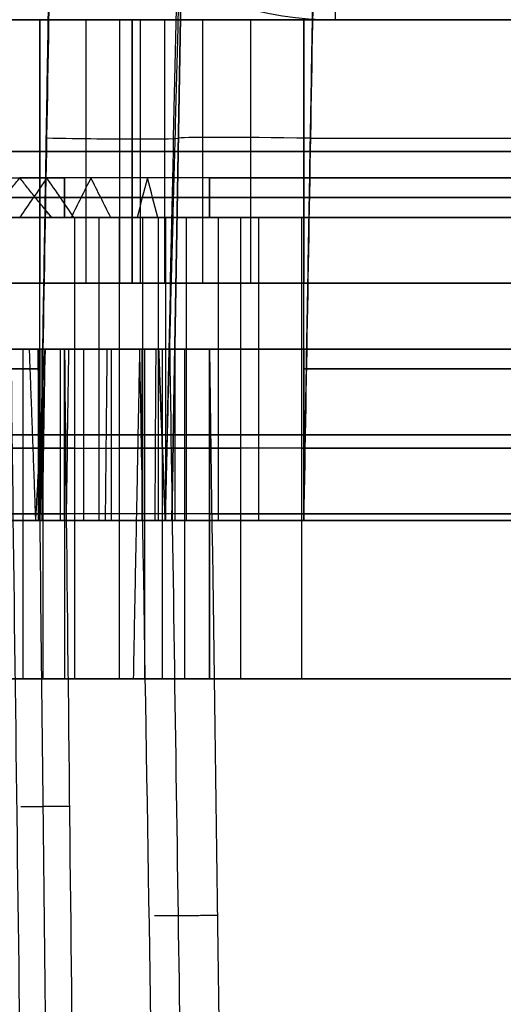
# Model space of a CAD drawing. Header units: millimetres. Extents: x -41.5 to 3, y 0 to 43.
# Tile 6 of 16: x -31.6 to -28, y 25.5 to 33. Entities that reach past the tile are written whole.
import ezdxf

# ---------------------------------------------------------------- set-up
doc = ezdxf.new("R2010")
doc.units = ezdxf.units.MM
doc.layers.add('METAL', color=7, linetype='Continuous')
doc.layers.add('METAL EXT', color=7, linetype='Continuous', true_color=0x292929)

msp = doc.modelspace()

# ---------------------------------------------------------------- linework, layer by layer
at = {"layer": 'METAL'}
for p, q in [((0.9091, 33, 68.775), (-39.4091, 33, 68.775)), ((-30.7909, 31, 3.5409), (-30.7909, 33, 3.5409)), ((-30.7909, 31, 133.2591), (-30.7909, 33, 133.2591)), ((-31.4907, 32, 135.4591), (-38.7093, 32, 135.4591)), ((-38.5, 32, 2.0909), (-31.4907, 32, 2.0909)), ((-30.7909, 32, 2.7907), (-30.7909, 32, 4.291)), ((-30.7909, 32, 131.759), (-30.7909, 32, 134.7593)), ((-29.491, 32, 5.5909), (-9.009, 32, 5.5909)), ((-9.009, 32, 130.4591), (-29.491, 32, 130.4591)), ((-31.3047, 31.65, 129.7568), (-7.1953, 31.65, 129.7568)), ((-31.3047, 31.65, 129.5068), (-7.1953, 31.65, 129.5068)), ((-8.2946, 31.65, 6.2932), (-30.2054, 31.65, 6.2932)), ((-8.2946, 31.65, 6.5432), (-30.2054, 31.65, 6.5432)), ((-31.4377, 31.5421, 7.5536), (-31.404, 31.5, 7.5636)), ((-30.5909, 29.2, 3.5409), (-30.5909, 31.5, 3.5409)), ((-30.5909, 29.2, 133.2591), (-30.5909, 31.5, 133.2591)), ((0.9091, 31, 68.775), (-39.4091, 31, 68.775)), ((-31.4907, 30.35, 135.6591), (-38.7093, 30.35, 135.6591)), ((-38.5, 30.35, 1.8909), (-31.4907, 30.35, 1.8909)), ((-30.5909, 30.35, 2.7907), (-30.5909, 30.35, 4.291)), ((-30.5909, 30.35, 131.759), (-30.5909, 30.35, 134.7593)), ((-29.491, 30.35, 5.3909), (-9.009, 30.35, 5.3909)), ((-9.009, 30.35, 130.6591), (-29.491, 30.35, 130.6591)), ((-31.3047, 29.85, 129.5545), (-7.1953, 29.85, 129.5545)), ((-31.3047, 29.85, 129.4432), (-7.1953, 29.85, 129.4432)), ((-8.2946, 29.85, 6.4955), (-30.2054, 29.85, 6.4955)), ((-8.2946, 29.85, 6.6068), (-30.2054, 29.85, 6.6068)), ((-7.6133, 29.75, 127.6318), (-30.8867, 29.75, 127.6318)), ((-29.5089, 29.75, 8.4182), (-8.9911, 29.75, 8.4182)), ((-7.1953, 29.25, 128.7318), (-31.3047, 29.25, 128.7318)), ((-30.2054, 29.25, 7.3182), (-8.2946, 29.25, 7.3182))]:
    msp.add_line(p, q, dxfattribs=at)
at = {"layer": 'METAL', "extrusion": (-5.8491e-14, -0.664212, 0.747544)}
msp.add_arc((-29.25, 33.0596, -14.7266), 2, 180, 270, dxfattribs=at)
at = {"layer": 'METAL', "extrusion": (0, -1, 0)}
for centre, radius, start, end in [((-35, 6.5, -31.5), 3.75, 16.47682, 114.60656), ((-30.8867, 127.1318, -31.5), 0.5, 90, 133.27839), ((-29.5089, 8.9182, -31.5), 0.5, 203.76782, 270), ((-35, 6.5, -30.5), 3.7, 16.47682, 114.60648), ((-35, 6.5, -30.5), 3.5773, 16.47682, 114.60642), ((-35, 6.5, -29.25), 4.4, 16.47682, 114.60646), ((-35, 6.5, -28), 4.4, 16.47682, 114.60646), ((-30.8867, 127.1318, -28), 0.5, 90, 133.27839), ((-29.5089, 8.9182, -28), 0.5, 203.76782, 270)]:
    msp.add_arc(centre, radius, start, end, dxfattribs=at)
at = {"layer": 'METAL', "extrusion": (0, 1, 0)}
for centre, radius, start, end in [((35, 131.5, 31.5), 5.5, 226.72161, 280.38735), ((35, 6.5, 31.5), 5.5, 79.61265, 156.23218), ((35, 6.5, 29.85), 3.6887, 65.39352, 163.52318), ((35, 6.5, 29.85), 3.5773, 65.39358, 163.52318), ((35, 131.5, 29.75), 5.5, 226.72161, 280.38735), ((35, 6.5, 29.75), 5.5, 79.61265, 156.23218), ((30.8867, 127.1318, 29.75), 0.5, 46.72161, 90), ((29.5089, 8.9182, 29.75), 0.5, 270, 336.23218), ((35, 131.5, 28), 5.5, 226.72161, 280.38735), ((35, 6.5, 28), 5.5, 79.61265, 156.23218)]:
    msp.add_arc(centre, radius, start, end, dxfattribs=at)
at = {"layer": 'METAL'}
for points, degree in [([(-29.25, 33, 9.6213), (-29.25, 33.9963, 8.5)], 1), ([(-38.7093, 33, 135.4591), (-31.4907, 33, 135.4591)], 1), ([(-31.4907, 33, 2.0909), (-38.5, 33, 2.0909)], 1), ([(-31.4907, 31, 2.0909), (-31.4907, 33, 2.0909)], 1), ([(-31.4907, 33, 2.0909), (-31.3686, 33, 2.0909), (-31.1244, 33, 2.1563), (-30.8563, 33, 2.4244), (-30.7909, 33, 2.6686), (-30.7909, 33, 2.7907)], 3), ([(-31.4907, 33, 135.4591), (-31.4907, 31, 135.4591)], 1), ([(-30.7909, 33, 134.7593), (-30.7909, 33, 134.8814), (-30.8563, 33, 135.1256), (-31.1244, 33, 135.3937), (-31.3686, 33, 135.4591), (-31.4907, 33, 135.4591)], 3), ([(-31.4907, 31, 2.0909), (-31.4907, 33, 2.0909)], 1), ([(-31.4907, 31, 135.4591), (-31.4907, 33, 135.4591)], 1), ([(-31.1408, 31, 2.1846), (-31.1408, 33, 2.1846)], 1), ([(-31.1408, 31, 135.3654), (-31.1408, 33, 135.3654)], 1), ([(-30.8846, 31, 2.4408), (-30.8846, 33, 2.4408)], 1), ([(-30.8846, 31, 135.1092), (-30.8846, 33, 135.1092)], 1), ([(-30.7909, 33, 2.7907), (-30.7909, 31, 2.7907)], 1), ([(-30.7909, 31, 4.291), (-30.7909, 33, 4.291)], 1), ([(-30.7909, 33, 4.291), (-30.7909, 33, 2.7907)], 1), ([(-30.7909, 33, 131.759), (-30.7909, 31, 131.759)], 1), ([(-30.7909, 31, 134.7593), (-30.7909, 33, 134.7593)], 1), ([(-30.7909, 33, 134.7593), (-30.7909, 33, 131.759)], 1), ([(-30.7909, 31, 2.7907), (-30.7909, 33, 2.7907)], 1), ([(-30.7909, 31, 4.291), (-30.7909, 33, 4.291)], 1), ([(-30.7909, 31, 131.759), (-30.7909, 33, 131.759)], 1), ([(-30.7909, 31, 134.7593), (-30.7909, 33, 134.7593)], 1), ([(-30.7273, 31, 4.6926), (-30.7273, 33, 4.6926)], 1), ([(-30.7273, 31, 131.3574), (-30.7273, 33, 131.3574)], 1), ([(-30.5426, 31, 5.0551), (-30.5426, 33, 5.0551)], 1), ([(-30.5426, 31, 130.9949), (-30.5426, 33, 130.9949)], 1), ([(-30.2551, 31, 5.3426), (-30.2551, 33, 5.3426)], 1), ([(-30.2551, 31, 130.7074), (-30.2551, 33, 130.7074)], 1), ([(-29.8926, 31, 5.5273), (-29.8926, 33, 5.5273)], 1), ([(-29.8926, 31, 130.5227), (-29.8926, 33, 130.5227)], 1), ([(-29.491, 33, 5.5909), (-29.491, 31, 5.5909)], 1), ([(-9.009, 33, 5.5909), (-29.491, 33, 5.5909)], 1), ([(-29.491, 31, 130.4591), (-29.491, 33, 130.4591)], 1), ([(-29.491, 33, 130.4591), (-9.009, 33, 130.4591)], 1), ([(-29.491, 31, 5.5909), (-29.491, 33, 5.5909)], 1), ([(-29.491, 31, 130.4591), (-29.491, 33, 130.4591)], 1), ([(-26.1771, 33, 9.6213), (-29.25, 33, 9.6213)], 1), ([(-30.7909, 32, 2.7907), (-30.7909, 32, 2.6686), (-30.8563, 32, 2.4244), (-31.1244, 32, 2.1563), (-31.3686, 32, 2.0909), (-31.4907, 32, 2.0909)], 3), ([(-31.4907, 32, 135.4591), (-31.3686, 32, 135.4591), (-31.1244, 32, 135.3937), (-30.8563, 32, 135.1256), (-30.7909, 32, 134.8814), (-30.7909, 32, 134.7593)], 3), ([(-31.8835, 31.5, 7.4218), (-31.6437, 31.8, 7.4927)], 1), ([(-31.404, 31.5, 7.5636), (-31.6437, 31.8, 7.4927)], 1), ([(-31.4379, 31.8, 7.0633), (-31.5063, 31.7, 7.0157), (-31.5748, 31.6, 6.9682), (-31.6432, 31.5, 6.9207)], 3), ([(-31.2325, 31.5, 7.2059), (-31.301, 31.6, 7.1583), (-31.3694, 31.7, 7.1108), (-31.4379, 31.8, 7.0633)], 3), ([(-31.3047, 31.8, 129.6318), (-31.3047, 31.5, 129.8818)], 1), ([(-7.1953, 31.8, 129.6318), (-31.3047, 31.8, 129.6318)], 1), ([(-31.3047, 31.5, 129.3818), (-31.3047, 31.8, 129.6318)], 1), ([(-31.3047, 31.8, 129.6318), (-31.3047, 31.7, 129.7151), (-31.3047, 31.6, 129.7985), (-31.3047, 31.5, 129.8818)], 3), ([(-31.3047, 31.5, 129.3818), (-31.3047, 31.6, 129.4651), (-31.3047, 31.7, 129.5485), (-31.3047, 31.8, 129.6318)], 3), ([(-31.104, 31.8, 6.7172), (-31.1539, 31.7, 6.6505), (-31.2039, 31.6, 6.5837), (-31.2538, 31.5, 6.517)], 3), ([(-30.9542, 31.5, 6.9173), (-31.0042, 31.6, 6.8506), (-31.0541, 31.7, 6.7839), (-31.104, 31.8, 6.7172)], 3), ([(-30.6755, 31.8, 6.4938), (-30.7017, 31.7, 6.4147), (-30.7279, 31.6, 6.3355), (-30.7541, 31.5, 6.2564)], 3), ([(-30.597, 31.5, 6.7311), (-30.6232, 31.6, 6.652), (-30.6494, 31.7, 6.5729), (-30.6755, 31.8, 6.4938)], 3), ([(-30.2054, 31.8, 6.4182), (-8.2946, 31.8, 6.4182)], 1), ([(-30.2054, 31.5, 6.1682), (-30.2054, 31.8, 6.4182)], 1), ([(-30.2054, 31.8, 6.4182), (-30.2054, 31.5, 6.6682)], 1), ([(-30.2054, 31.8, 6.4182), (-30.2054, 31.7, 6.3349), (-30.2054, 31.6, 6.2515), (-30.2054, 31.5, 6.1682)], 3), ([(-30.2054, 31.5, 6.6682), (-30.2054, 31.6, 6.5849), (-30.2054, 31.7, 6.5015), (-30.2054, 31.8, 6.4182)], 3), ([(-38.7093, 31.5, 135.6591), (-31.4907, 31.5, 135.6591)], 1), ([(-31.4907, 31.5, 1.8909), (-38.5, 31.5, 1.8909)], 1), ([(-31.4907, 30.5, 1.8909), (-31.4907, 31.5, 1.8909)], 1), ([(-30.5909, 31.5, 2.7907), (-30.5909, 31.5, 2.6337), (-30.675, 31.5, 2.3198), (-31.0198, 31.5, 1.975), (-31.3337, 31.5, 1.8909), (-31.4907, 31.5, 1.8909)], 3), ([(-31.4907, 30.5, 135.6591), (-31.4907, 31.5, 135.6591)], 1), ([(-31.4907, 31.5, 135.6591), (-31.3337, 31.5, 135.6591), (-31.0198, 31.5, 135.575), (-30.675, 31.5, 135.2302), (-30.5909, 31.5, 134.9163), (-30.5909, 31.5, 134.7593)], 3), ([(-31.4907, 30.5, 1.8909), (-31.4907, 31.5, 1.8909)], 1), ([(-31.4907, 30.5, 135.6591), (-31.4907, 31.5, 135.6591)], 1), ([(-7.1953, 31.5, 129.8818), (-31.3047, 31.5, 129.8818)], 1), ([(-31.3047, 31.5, 129.3818), (-7.1953, 31.5, 129.3818)], 1), ([(-31.2295, 31.5, 127.4958), (-31.2295, 28, 127.4958)], 1), ([(-31.0408, 30.5, 2.0114), (-31.0408, 31.5, 2.0114)], 1), ([(-31.0408, 30.5, 135.5386), (-31.0408, 31.5, 135.5386)], 1), ([(-7.6133, 31.5, 127.6318), (-30.8867, 31.5, 127.6318)], 1), ([(-30.8867, 28, 127.6318), (-30.8867, 31.5, 127.6318)], 1), ([(-30.7114, 30.5, 2.3408), (-30.7114, 31.5, 2.3408)], 1), ([(-30.7114, 30.5, 135.2092), (-30.7114, 31.5, 135.2092)], 1), ([(-30.5909, 30.5, 2.7907), (-30.5909, 31.5, 2.7907)], 1), ([(-30.5909, 30.5, 4.291), (-30.5909, 31.5, 4.291)], 1), ([(-30.5909, 31.5, 4.291), (-30.5909, 31.5, 2.7907)], 1), ([(-30.5909, 30.5, 131.759), (-30.5909, 31.5, 131.759)], 1), ([(-30.5909, 30.5, 134.7593), (-30.5909, 31.5, 134.7593)], 1), ([(-30.5909, 31.5, 134.7593), (-30.5909, 31.5, 131.759)], 1), ([(-30.5909, 30.5, 2.7907), (-30.5909, 31.5, 2.7907)], 1), ([(-30.5909, 30.5, 4.291), (-30.5909, 31.5, 4.291)], 1), ([(-30.5909, 30.5, 131.759), (-30.5909, 31.5, 131.759)], 1), ([(-30.5909, 30.5, 134.7593), (-30.5909, 31.5, 134.7593)], 1), ([(-30.5371, 30.5, 4.6309), (-30.5371, 31.5, 4.6309)], 1), ([(-30.5371, 30.5, 131.4191), (-30.5371, 31.5, 131.4191)], 1), ([(-30.3808, 30.5, 4.9376), (-30.3808, 31.5, 4.9376)], 1), ([(-30.3808, 30.5, 131.1124), (-30.3808, 31.5, 131.1124)], 1), ([(-30.2054, 31.5, 6.1682), (-8.2946, 31.5, 6.1682)], 1), ([(-8.2946, 31.5, 6.6682), (-30.2054, 31.5, 6.6682)], 1), ([(-30.1376, 30.5, 5.1808), (-30.1376, 31.5, 5.1808)], 1), ([(-30.1376, 30.5, 130.8692), (-30.1376, 31.5, 130.8692)], 1), ([(-29.9665, 28, 8.7167), (-29.9665, 31.5, 8.7167)], 1), ([(-29.8309, 30.5, 5.3371), (-29.8309, 31.5, 5.3371)], 1), ([(-29.8309, 30.5, 130.7129), (-29.8309, 31.5, 130.7129)], 1), ([(-29.5089, 31.5, 8.4182), (-8.9911, 31.5, 8.4182)], 1), ([(-29.5089, 31.5, 8.4182), (-29.5089, 28, 8.4182)], 1), ([(-29.491, 30.5, 5.3909), (-29.491, 31.5, 5.3909)], 1), ([(-9.009, 31.5, 5.3909), (-29.491, 31.5, 5.3909)], 1), ([(-29.491, 30.5, 130.6591), (-29.491, 31.5, 130.6591)], 1), ([(-29.491, 31.5, 130.6591), (-9.009, 31.5, 130.6591)], 1), ([(-29.491, 30.5, 5.3909), (-29.491, 31.5, 5.3909)], 1), ([(-29.491, 30.5, 130.6591), (-29.491, 31.5, 130.6591)], 1), ([(-38.7093, 31, 135.4591), (-31.4907, 31, 135.4591)], 1), ([(-31.4907, 31, 2.0909), (-38.5, 31, 2.0909)], 1), ([(-30.7909, 31, 2.7907), (-30.7909, 31, 2.6686), (-30.8563, 31, 2.4244), (-31.1244, 31, 2.1563), (-31.3686, 31, 2.0909), (-31.4907, 31, 2.0909)], 3), ([(-31.4907, 31, 135.4591), (-31.3686, 31, 135.4591), (-31.1244, 31, 135.3937), (-30.8563, 31, 135.1256), (-30.7909, 31, 134.8814), (-30.7909, 31, 134.7593)], 3), ([(-31.4907, 31, 1.8909), (-31.3337, 31, 1.8909), (-31.0198, 31, 1.975), (-30.675, 31, 2.3198), (-30.5909, 31, 2.6337), (-30.5909, 31, 2.7907)], 3), ([(-30.5909, 31, 134.7593), (-30.5909, 31, 134.9163), (-30.675, 31, 135.2302), (-31.0198, 31, 135.575), (-31.3337, 31, 135.6591), (-31.4907, 31, 135.6591)], 3), ([(-30.7909, 31, 134.7593), (-30.7909, 31, 131.759)], 1), ([(-30.7909, 31, 4.291), (-30.7909, 31, 2.7907)], 1), ([(-29.491, 31, 130.4591), (-9.009, 31, 130.4591)], 1), ([(-9.009, 31, 5.5909), (-29.491, 31, 5.5909)], 1), ([(-31.3047, 30.5, 128.6818), (-31.3557, 30.5, 128.6801), (-31.4539, 30.5, 128.664), (-31.597, 30.5, 128.6009), (-31.6754, 30.5, 128.539), (-31.7112, 30.5, 128.5023)], 3), ([(-31.6206, 30.5, 128.6419), (-31.6206, 28, 128.6419)], 1), ([(-31.5216, 29.2, 7.5288), (-31.5696, 30.5, 7.5146)], 1), ([(-31.5216, 29.2, 7.5288), (-31.4519, 30.5, 7.5494)], 1), ([(-31.5015, 29.2, 129.5409), (-31.5015, 30.5, 129.5409)], 1), ([(-31.4907, 29.2, 1.8409), (-31.4907, 30.5, 1.8909)], 1), ([(-31.4907, 30.5, 1.8909), (-31.3337, 30.5, 1.8909), (-31.0198, 30.5, 1.975), (-30.675, 30.5, 2.3198), (-30.5909, 30.5, 2.6337), (-30.5909, 30.5, 2.7907)], 3), ([(-30.5909, 30.5, 134.7593), (-30.5909, 30.5, 134.9163), (-30.675, 30.5, 135.2302), (-31.0198, 30.5, 135.575), (-31.3337, 30.5, 135.6591), (-31.4907, 30.5, 135.6591)], 3), ([(-31.4907, 30.5, 135.6591), (-31.4907, 29.2, 135.7091)], 1), ([(-31.4907, 29.2, 1.8909), (-31.4907, 30.5, 1.8909)], 1), ([(-31.4907, 29.2, 135.6591), (-31.4907, 30.5, 135.6591)], 1), ([(-31.4519, 30.5, 7.5494), (-31.4592, 30.0667, 7.5473), (-31.4664, 29.6333, 7.5451), (-31.4737, 29.2, 7.543)], 3), ([(-31.4732, 29.2, 7.2726), (-31.4732, 30.5, 7.2726)], 1), ([(-31.4683, 30.5, 128.7091), (-31.4683, 28, 128.7091)], 1), ([(-31.3342, 29.2, 7.0523), (-31.3342, 30.5, 7.0523)], 1), ([(-31.3047, 30.5, 129.5545), (-7.1953, 30.5, 129.5545)], 1), ([(-7.1953, 30.5, 128.6818), (-31.3047, 30.5, 128.6818)], 1), ([(-31.3047, 30.5, 129.5545), (-31.3047, 29.2, 129.5045)], 1), ([(-7.1953, 30.5, 128.6818), (-31.3047, 30.5, 128.6818)], 1), ([(-31.3047, 30.5, 128.6818), (-31.3047, 28, 128.7318)], 1), ([(-31.3047, 30.5, 128.7318), (-31.3047, 28, 128.7318)], 1), ([(-31.3047, 30.5, 129.4318), (-7.1953, 30.5, 129.4318)], 1), ([(-7.1953, 30.5, 128.6818), (-31.3047, 30.5, 128.6818)], 1), ([(-31.3047, 29.2, 129.5045), (-31.3047, 30.5, 129.4318)], 1), ([(-31.3047, 30.5, 129.4318), (-31.3047, 30.0667, 129.4394), (-31.3047, 29.6333, 129.4469), (-31.3047, 29.2, 129.4545)], 3), ([(-31.2735, 30.5, 7.1772), (-31.2797, 30.0667, 7.1729), (-31.2859, 29.6333, 7.1686), (-31.2921, 29.2, 7.1643)], 3), ([(-31.1575, 29.2, 6.8611), (-31.1575, 30.5, 6.8611)], 1), ([(-31.0408, 29.2, 2.0114), (-31.0408, 30.5, 2.0114)], 1), ([(-31.0408, 29.2, 135.5386), (-31.0408, 30.5, 135.5386)], 1), ([(-30.9825, 30.5, 6.8761), (-30.987, 30.0667, 6.87), (-30.9916, 29.6333, 6.8639), (-30.9961, 29.2, 6.8579)], 3), ([(-30.9488, 29.2, 6.7052), (-30.9488, 30.5, 6.7052)], 1), ([(-30.7807, 28, 7.748), (-30.7327, 30.5, 7.7621)], 1), ([(-30.7327, 30.5, 7.7621), (-30.7137, 30.5, 7.7071), (-30.6608, 30.5, 7.607), (-30.5334, 30.5, 7.4778), (-30.3748, 30.5, 7.3934), (-30.2636, 30.5, 7.3708), (-30.2054, 30.5, 7.3682)], 3), ([(-30.7153, 29.2, 6.59), (-30.7153, 30.5, 6.59)], 1), ([(-30.7114, 29.2, 2.3408), (-30.7114, 30.5, 2.3408)], 1), ([(-30.7114, 29.2, 135.2092), (-30.7114, 30.5, 135.2092)], 1), ([(-30.6983, 30.5, 7.5761), (-30.6983, 28, 7.5761)], 1), ([(-30.6128, 30.5, 6.6837), (-30.6152, 30.0667, 6.6765), (-30.6176, 29.6333, 6.6693), (-30.62, 29.2, 6.6621)], 3), ([(-30.5909, 30.5, 2.7907), (-30.5409, 29.2, 2.7907)], 1), ([(-30.5409, 29.2, 4.291), (-30.5909, 30.5, 4.291)], 1), ([(-30.5909, 30.5, 131.759), (-30.5409, 29.2, 131.759)], 1), ([(-30.5409, 29.2, 134.7593), (-30.5909, 30.5, 134.7593)], 1), ([(-30.5909, 29.2, 2.7907), (-30.5909, 30.5, 2.7907)], 1), ([(-30.5909, 29.2, 4.291), (-30.5909, 30.5, 4.291)], 1), ([(-30.5909, 29.2, 131.759), (-30.5909, 30.5, 131.759)], 1), ([(-30.5909, 29.2, 134.7593), (-30.5909, 30.5, 134.7593)], 1), ([(-30.564, 30.5, 7.4372), (-30.564, 28, 7.4372)], 1), ([(-30.5371, 29.2, 4.6309), (-30.5371, 30.5, 4.6309)], 1), ([(-30.5371, 29.2, 131.4191), (-30.5371, 30.5, 131.4191)], 1), ([(-30.4646, 29.2, 6.5193), (-30.4646, 30.5, 6.5193)], 1), ([(-30.3935, 30.5, 7.3484), (-30.3935, 28, 7.3484)], 1), ([(-30.3808, 29.2, 4.9376), (-30.3808, 30.5, 4.9376)], 1), ([(-30.3808, 29.2, 131.1124), (-30.3808, 30.5, 131.1124)], 1), ([(-8.2946, 30.5, 6.4955), (-30.2054, 30.5, 6.4955)], 1), ([(-30.2054, 30.5, 7.3682), (-8.2946, 30.5, 7.3682)], 1), ([(-30.2054, 30.5, 6.4955), (-30.2054, 29.2, 6.5455)], 1), ([(-30.2054, 29.2, 6.4955), (-30.2054, 30.5, 6.4955)], 1), ([(-30.2054, 30.5, 7.3682), (-8.2946, 30.5, 7.3682)], 1), ([(-30.2054, 28, 7.3182), (-30.2054, 30.5, 7.3682)], 1), ([(-30.2054, 30.5, 7.3182), (-30.2054, 28, 7.3182)], 1), ([(-8.2946, 30.5, 6.6182), (-30.2054, 30.5, 6.6182)], 1), ([(-30.2054, 30.5, 7.3682), (-8.2946, 30.5, 7.3682)], 1), ([(-30.2054, 30.5, 6.6182), (-30.2054, 29.2, 6.5455)], 1), ([(-30.2054, 30.5, 6.6182), (-30.2054, 30.0667, 6.6106), (-30.2054, 29.6333, 6.6031), (-30.2054, 29.2, 6.5955)], 3), ([(-30.1376, 29.2, 5.1808), (-30.1376, 30.5, 5.1808)], 1), ([(-30.1376, 29.2, 130.8692), (-30.1376, 30.5, 130.8692)], 1), ([(-29.8309, 29.2, 5.3371), (-29.8309, 30.5, 5.3371)], 1), ([(-29.8309, 29.2, 130.7129), (-29.8309, 30.5, 130.7129)], 1), ([(-29.491, 30.5, 5.3909), (-29.491, 29.2, 5.3409)], 1), ([(-29.491, 29.2, 130.7091), (-29.491, 30.5, 130.6591)], 1), ([(-29.491, 29.2, 5.3909), (-29.491, 30.5, 5.3909)], 1), ([(-29.491, 29.2, 130.6591), (-29.491, 30.5, 130.6591)], 1), ([(-30.5909, 29.85, 2.7907), (-30.5909, 29.85, 2.6337), (-30.675, 29.85, 2.3198), (-31.0198, 29.85, 1.975), (-31.3337, 29.85, 1.8909), (-31.4907, 29.85, 1.8909)], 3), ([(-31.4907, 29.85, 135.6591), (-31.3337, 29.85, 135.6591), (-31.0198, 29.85, 135.575), (-30.675, 29.85, 135.2302), (-30.5909, 29.85, 134.9163), (-30.5909, 29.85, 134.7593)], 3), ([(-31.4907, 29.2, 135.7091), (-38.7093, 29.2, 135.7091)], 1), ([(-38.7093, 29.2, 135.7091), (-31.4907, 29.2, 135.7091)], 1), ([(-38.5, 29.2, 1.8409), (-31.4907, 29.2, 1.8409)], 1), ([(-31.4907, 29.2, 1.8409), (-38.5, 29.2, 1.8409)], 1), ([(-32.3192, 29.2, 129.0565), (-32.2758, 29.2, 129.1028), (-32.1837, 29.2, 129.1888), (-32.0282, 29.2, 129.299), (-31.8592, 29.2, 129.3872), (-31.6801, 29.2, 129.4527), (-31.494, 29.2, 129.4935), (-31.3683, 29.2, 129.5036), (-31.3047, 29.2, 129.5045)], 3), ([(-30.2054, 29.2, 6.5455), (-30.2891, 29.2, 6.547), (-30.4535, 29.2, 6.5648), (-30.6952, 29.2, 6.6362), (-30.9207, 29.2, 6.7493), (-31.1232, 29.2, 6.9006), (-31.2956, 29.2, 7.0847), (-31.4326, 29.2, 7.2962), (-31.4965, 29.2, 7.4489), (-31.5216, 29.2, 7.5288)], 3), ([(-30.5409, 29.2, 2.7907), (-30.5452, 29.2, 2.6293), (-30.6404, 29.2, 2.3043), (-31.0043, 29.2, 1.9404), (-31.3293, 29.2, 1.8452), (-31.4907, 29.2, 1.8409)], 3), ([(-31.4907, 29.2, 135.7091), (-31.3293, 29.2, 135.7048), (-31.0043, 29.2, 135.6096), (-30.6404, 29.2, 135.2457), (-30.5452, 29.2, 134.9207), (-30.5409, 29.2, 134.7593)], 3), ([(-31.4907, 29.2, 135.7091), (-31.3293, 29.2, 135.7048), (-31.0043, 29.2, 135.6096), (-30.6404, 29.2, 135.2457), (-30.5452, 29.2, 134.9207), (-30.5409, 29.2, 134.7593)], 3), ([(-30.5409, 29.2, 2.7907), (-30.5452, 29.2, 2.6293), (-30.6404, 29.2, 2.3043), (-31.0043, 29.2, 1.9404), (-31.3293, 29.2, 1.8452), (-31.4907, 29.2, 1.8409)], 3), ([(-31.3047, 29.2, 129.5045), (-7.1953, 29.2, 129.5045)], 1), ([(-7.1953, 29.2, 129.5045), (-31.3047, 29.2, 129.5045)], 1), ([(-7.1953, 29.2, 129.5045), (-31.3047, 29.2, 129.5045)], 1), ([(-30.5409, 29.2, 2.7907), (-30.5409, 29.2, 4.291)], 1), ([(-30.5409, 29.2, 131.759), (-30.5409, 29.2, 134.7593)], 1), ([(-30.5409, 29.2, 134.7593), (-30.5409, 29.2, 131.759)], 1), ([(-30.5409, 29.2, 4.291), (-30.5409, 29.2, 2.7907)], 1), ([(-8.2946, 29.2, 6.5455), (-30.2054, 29.2, 6.5455)], 1), ([(-30.2054, 29.2, 6.5455), (-8.2946, 29.2, 6.5455)], 1), ([(-30.2054, 29.2, 6.5455), (-8.2946, 29.2, 6.5455)], 1), ([(-29.491, 29.2, 5.3409), (-9.009, 29.2, 5.3409)], 1), ([(-9.009, 29.2, 130.7091), (-29.491, 29.2, 130.7091)], 1), ([(-29.491, 29.2, 130.7091), (-9.009, 29.2, 130.7091)], 1), ([(-9.009, 29.2, 5.3409), (-29.491, 29.2, 5.3409)], 1), ([(-31.3047, 28, 128.7318), (-7.1953, 28, 128.7318)], 1), ([(-7.6133, 28, 127.6318), (-30.8867, 28, 127.6318)], 1), ([(-8.2946, 28, 7.3182), (-30.2054, 28, 7.3182)], 1), ([(-29.5089, 28, 8.4182), (-8.9911, 28, 8.4182)], 1)]:
    msp.add_open_spline(points, degree=degree, dxfattribs=at)
for points, knots in [([(-30.7909, 33, 4.291), (-30.7909, 33, 4.4271), (-30.7479, 33, 4.6992), (-30.56, 33, 5.0679), (-30.2679, 33, 5.36), (-29.8992, 33, 5.5479), (-29.6271, 33, 5.5909), (-29.491, 33, 5.5909)], [-2.063775, -2.063775, -2.063775, -2.063775, -1.650975, -1.238241, -0.825534, -0.4128, 0, 0, 0, 0]), ([(-29.491, 33, 130.4591), (-29.6271, 33, 130.4591), (-29.8992, 33, 130.5021), (-30.2679, 33, 130.69), (-30.56, 33, 130.9821), (-30.7479, 33, 131.3508), (-30.7909, 33, 131.6229), (-30.7909, 33, 131.759)], [-2.063775, -2.063775, -2.063775, -2.063775, -1.650975, -1.238241, -0.825534, -0.4128, 0, 0, 0, 0]), ([(-29.491, 32, 5.5909), (-29.6271, 32, 5.5909), (-29.8992, 32, 5.5479), (-30.2679, 32, 5.36), (-30.56, 32, 5.0679), (-30.7479, 32, 4.6992), (-30.7909, 32, 4.4271), (-30.7909, 32, 4.291)], [0.0386125, 0.0386125, 0.0386125, 0.0386125, 0.2231864, 0.4077303, 0.5922628, 0.7768069, 0.9613809, 0.9613809, 0.9613809, 0.9613809]), ([(-30.7909, 32, 131.759), (-30.7909, 32, 131.6229), (-30.7479, 32, 131.3508), (-30.56, 32, 130.9821), (-30.2679, 32, 130.69), (-29.8992, 32, 130.5021), (-29.6271, 32, 130.4591), (-29.491, 32, 130.4591)], [0.0386125, 0.0386125, 0.0386125, 0.0386125, 0.2231864, 0.4077303, 0.5922628, 0.7768069, 0.9613809, 0.9613809, 0.9613809, 0.9613809]), ([(-32.4133, 31.8, 129.1423), (-32.3197, 31.8, 129.245), (-32.106, 31.8, 129.4227), (-31.7197, 31.8, 129.5934), (-31.4441, 31.8, 129.6318), (-31.3047, 31.8, 129.6318)], [-1.256867, -1.256867, -1.256867, -1.256867, -0.839356, -0.418809, 0, 0, 0, 0]), ([(-30.2054, 31.8, 6.4182), (-30.366, 31.8, 6.4182), (-30.685, 31.8, 6.4697), (-31.1193, 31.8, 6.6955), (-31.4586, 31.8, 7.0481), (-31.5982, 31.8, 7.3387), (-31.6437, 31.8, 7.4927)], [0, 0, 0, 0, 0.483751, 0.973993, 1.46186, 1.945548, 1.945548, 1.945548, 1.945548]), ([(-32.5057, 31.65, 129.2265), (-32.5057, 31.65, 129.2265), (-32.4044, 31.65, 129.3376), (-32.1725, 31.65, 129.5304), (-31.7547, 31.65, 129.7151), (-31.4555, 31.65, 129.7568), (-31.3047, 31.65, 129.7568), (-31.3047, 31.65, 129.7568)], [0, 0, 0, 0, 0, 0.332183, 0.666783, 1, 1, 1, 1, 1]), ([(-32.3209, 31.65, 129.0581), (-32.235, 31.65, 129.1524), (-32.0396, 31.65, 129.3149), (-31.6847, 31.65, 129.4718), (-31.4326, 31.65, 129.5068), (-31.3047, 31.65, 129.5068), (-31.3047, 31.65, 129.5068)], [0, 0, 0, 0, 0.332183, 0.666783, 1, 1, 1, 1, 1]), ([(-30.2054, 31.65, 6.2932), (-30.2054, 31.65, 6.2932), (-30.3792, 31.65, 6.2932), (-30.7251, 31.65, 6.3491), (-31.1954, 31.65, 6.5936), (-31.5629, 31.65, 6.9754), (-31.7143, 31.65, 7.2905), (-31.7636, 31.65, 7.4572)], [0, 0, 0, 0, 0, 0.248645, 0.500627, 0.751388, 1, 1, 1, 1]), ([(-30.2054, 31.65, 6.5432), (-30.2054, 31.65, 6.5432), (-30.3527, 31.65, 6.5432), (-30.6449, 31.65, 6.5904), (-31.0431, 31.65, 6.7974), (-31.3542, 31.65, 7.1207), (-31.4821, 31.65, 7.3869), (-31.5239, 31.65, 7.5281)], [0, 0, 0, 0, 0, 0.2486449, 0.5006267, 0.7513876, 1, 1, 1, 1]), ([(-31.3047, 31.5, 129.8818), (-31.467, 31.5, 129.8818), (-31.7897, 31.5, 129.8368), (-32.2389, 31.5, 129.6382), (-32.489, 31.5, 129.4303), (-32.598, 31.5, 129.3107)], [-1.466335, -1.466335, -1.466335, -1.466335, -0.977728, -0.487092, 0, 0, 0, 0]), ([(-32.2285, 31.5, 128.9739), (-32.1503, 31.5, 129.0597), (-31.9732, 31.5, 129.2071), (-31.6497, 31.5, 129.3501), (-31.4212, 31.5, 129.3818), (-31.3047, 31.5, 129.3818)], [-1.047399, -1.047399, -1.047399, -1.047399, -0.69947, -0.349011, 0, 0, 0, 0]), ([(-31.8835, 31.5, 7.4218), (-31.8304, 31.5, 7.2423), (-31.6673, 31.5, 6.9027), (-31.2716, 31.5, 6.4918), (-30.7653, 31.5, 6.2284), (-30.3925, 31.5, 6.1682), (-30.2054, 31.5, 6.1682)], [-2.269817, -2.269817, -2.269817, -2.269817, -1.705513, -1.136331, -0.564379, 0, 0, 0, 0]), ([(-30.2054, 31.5, 6.6682), (-30.3394, 31.5, 6.6682), (-30.6047, 31.5, 6.7111), (-30.967, 31.5, 6.8992), (-31.2499, 31.5, 7.1934), (-31.366, 31.5, 7.4351), (-31.404, 31.5, 7.5636)], [-1.621278, -1.621278, -1.621278, -1.621278, -1.218155, -0.809623, -0.40307, 0, 0, 0, 0]), ([(-29.491, 31.5, 5.3909), (-29.6059, 31.5, 5.3909), (-29.8366, 31.5, 5.3544), (-30.1483, 31.5, 5.1956), (-30.3956, 31.5, 4.9483), (-30.5544, 31.5, 4.6366), (-30.5909, 31.5, 4.4059), (-30.5909, 31.5, 4.291)], [0, 0, 0, 0, 0.349286, 0.698516, 1.047724, 1.396954, 1.74624, 1.74624, 1.74624, 1.74624]), ([(-30.5909, 31.5, 131.759), (-30.5909, 31.5, 131.6441), (-30.5544, 31.5, 131.4134), (-30.3956, 31.5, 131.1017), (-30.1483, 31.5, 130.8544), (-29.8366, 31.5, 130.6956), (-29.6059, 31.5, 130.6591), (-29.491, 31.5, 130.6591)], [0, 0, 0, 0, 0.349286, 0.698516, 1.047724, 1.396954, 1.74624, 1.74624, 1.74624, 1.74624]), ([(-29.491, 31, 5.5909), (-29.6271, 31, 5.5909), (-29.8992, 31, 5.5479), (-30.2679, 31, 5.36), (-30.56, 31, 5.0679), (-30.7479, 31, 4.6992), (-30.7909, 31, 4.4271), (-30.7909, 31, 4.291)], [-2.063775, -2.063775, -2.063775, -2.063775, -1.650975, -1.238242, -0.825534, -0.412801, 0, 0, 0, 0]), ([(-30.7909, 31, 131.759), (-30.7909, 31, 131.6229), (-30.7479, 31, 131.3508), (-30.56, 31, 130.9821), (-30.2679, 31, 130.69), (-29.8992, 31, 130.5021), (-29.6271, 31, 130.4591), (-29.491, 31, 130.4591)], [-2.063775, -2.063775, -2.063775, -2.063775, -1.650975, -1.238242, -0.825534, -0.412801, 0, 0, 0, 0]), ([(-30.5909, 31, 4.291), (-30.5909, 31, 4.4059), (-30.5544, 31, 4.6366), (-30.3956, 31, 4.9483), (-30.1483, 31, 5.1956), (-29.8366, 31, 5.3544), (-29.6059, 31, 5.3909), (-29.491, 31, 5.3909)], [0.0460608, 0.0460608, 0.0460608, 0.0460608, 0.2276757, 0.409261, 0.5908349, 0.7724201, 0.9540349, 0.9540349, 0.9540349, 0.9540349]), ([(-29.491, 31, 130.6591), (-29.6059, 31, 130.6591), (-29.8366, 31, 130.6956), (-30.1483, 31, 130.8544), (-30.3956, 31, 131.1017), (-30.5544, 31, 131.4134), (-30.5909, 31, 131.6441), (-30.5909, 31, 131.759)], [0.0460608, 0.0460608, 0.0460608, 0.0460608, 0.2276757, 0.409261, 0.5908349, 0.7724201, 0.9540349, 0.9540349, 0.9540349, 0.9540349]), ([(-32.3561, 30.5, 129.0902), (-32.3119, 30.5, 129.1387), (-32.2167, 30.5, 129.2298), (-32.0561, 30.5, 129.3453), (-31.8813, 30.5, 129.4372), (-31.6956, 30.5, 129.5045), (-31.502, 30.5, 129.5455), (-31.3704, 30.5, 129.5545), (-31.3047, 30.5, 129.5545)], [0, 0, 0, 0, 0.197601, 0.395112, 0.59271, 0.790345, 0.987902, 1.185718, 1.185718, 1.185718, 1.185718]), ([(-32.2655, 30.5, 129.0076), (-32.1841, 30.5, 129.0968), (-31.9985, 30.5, 129.251), (-31.6637, 30.5, 129.3987), (-31.425, 30.5, 129.4318), (-31.3047, 30.5, 129.4318)], [-1.089278, -1.089278, -1.089278, -1.089278, -0.726312, -0.36184, 0, 0, 0, 0]), ([(-31.3047, 30.5, 128.6818), (-31.3561, 30.5, 128.6835), (-31.4587, 30.5, 128.6717), (-31.5997, 30.5, 128.6096), (-31.6777, 30.5, 128.5416), (-31.7112, 30.5, 128.5023)], [0, 0, 0, 0, 0.1669939, 0.3352027, 0.502716, 0.502716, 0.502716, 0.502716]), ([(-31.7112, 30.5, 128.5023), (-31.6777, 30.5, 128.5416), (-31.5997, 30.5, 128.6096), (-31.4587, 30.5, 128.6717), (-31.3561, 30.5, 128.6835), (-31.3047, 30.5, 128.6818)], [0, 0, 0, 0, 0.1675133, 0.3357221, 0.502716, 0.502716, 0.502716, 0.502716]), ([(-30.2054, 30.5, 6.4955), (-30.2922, 30.5, 6.4955), (-30.4662, 30.5, 6.5114), (-30.7181, 30.5, 6.5826), (-30.9529, 30.5, 6.6984), (-31.1628, 30.5, 6.8552), (-31.3405, 30.5, 7.0475), (-31.4804, 30.5, 7.269), (-31.545, 30.5, 7.4314), (-31.5696, 30.5, 7.5146)], [0, 0, 0, 0, 0.261719, 0.523463, 0.785253, 1.047038, 1.308847, 1.570649, 1.8325, 1.8325, 1.8325, 1.8325]), ([(-30.2054, 30.5, 6.6182), (-30.3444, 30.5, 6.6182), (-30.6204, 30.5, 6.6628), (-30.9968, 30.5, 6.8581), (-31.2911, 30.5, 7.1633), (-31.4125, 30.5, 7.4161), (-31.4519, 30.5, 7.5494)], [-1.686135, -1.686135, -1.686135, -1.686135, -1.266941, -0.844124, -0.419249, 0, 0, 0, 0]), ([(-30.7327, 30.5, 7.7621), (-30.7181, 30.5, 7.7036), (-30.6695, 30.5, 7.5919), (-30.5466, 30.5, 7.4611), (-30.3862, 30.5, 7.3805), (-30.2657, 30.5, 7.3656), (-30.2054, 30.5, 7.3682)], [0, 0, 0, 0, 0.1934931, 0.3895831, 0.584723, 0.778191, 0.778191, 0.778191, 0.778191]), ([(-30.2054, 30.5, 7.3682), (-30.2657, 30.5, 7.3656), (-30.3862, 30.5, 7.3805), (-30.5466, 30.5, 7.4611), (-30.6695, 30.5, 7.5919), (-30.7181, 30.5, 7.7036), (-30.7327, 30.5, 7.7621)], [0, 0, 0, 0, 0.193468, 0.3886079, 0.5846979, 0.778191, 0.778191, 0.778191, 0.778191]), ([(-30.5909, 30.5, 4.291), (-30.5909, 30.5, 4.4059), (-30.5544, 30.5, 4.6366), (-30.3956, 30.5, 4.9483), (-30.1483, 30.5, 5.1956), (-29.8366, 30.5, 5.3544), (-29.6059, 30.5, 5.3909), (-29.491, 30.5, 5.3909)], [-1.74624, -1.74624, -1.74624, -1.74624, -1.396954, -1.047724, -0.698516, -0.349286, 0, 0, 0, 0]), ([(-29.491, 30.5, 130.6591), (-29.6059, 30.5, 130.6591), (-29.8366, 30.5, 130.6956), (-30.1483, 30.5, 130.8544), (-30.3956, 30.5, 131.1017), (-30.5544, 30.5, 131.4134), (-30.5909, 30.5, 131.6441), (-30.5909, 30.5, 131.759)], [-1.74624, -1.74624, -1.74624, -1.74624, -1.396954, -1.047724, -0.698516, -0.349286, 0, 0, 0, 0]), ([(-32.3561, 29.85, 129.0902), (-32.3119, 29.85, 129.1387), (-32.2167, 29.85, 129.2298), (-32.0561, 29.85, 129.3453), (-31.8813, 29.85, 129.4372), (-31.6956, 29.85, 129.5045), (-31.502, 29.85, 129.5455), (-31.3704, 29.85, 129.5545), (-31.3047, 29.85, 129.5545)], [0.0643628, 0.0643628, 0.0643628, 0.0643628, 0.2095778, 0.3547272, 0.4999399, 0.64518, 0.7903628, 0.9357361, 0.9357361, 0.9357361, 0.9357361]), ([(-31.3047, 29.85, 129.4432), (-31.3047, 29.85, 129.4432), (-31.4261, 29.85, 129.4432), (-31.6669, 29.85, 129.4097), (-32.0045, 29.85, 129.2608), (-32.1918, 29.85, 129.1052), (-32.2738, 29.85, 129.0152)], [0, 0, 0, 0, 0, 0.332183, 0.666783, 1, 1, 1, 1]), ([(-30.2054, 29.85, 6.4955), (-30.2922, 29.85, 6.4955), (-30.4662, 29.85, 6.5114), (-30.7181, 29.85, 6.5826), (-30.9529, 29.85, 6.6984), (-31.1628, 29.85, 6.8552), (-31.3405, 29.85, 7.0475), (-31.4804, 29.85, 7.269), (-31.545, 29.85, 7.4314), (-31.5696, 29.85, 7.5146)], [0.0436994, 0.0436994, 0.0436994, 0.0436994, 0.1740478, 0.3044086, 0.4347923, 0.5651733, 0.6955668, 0.8259561, 0.9563705, 0.9563705, 0.9563705, 0.9563705]), ([(-31.4628, 29.85, 7.5462), (-31.4628, 29.85, 7.5462), (-31.423, 29.85, 7.4117), (-31.3006, 29.85, 7.1567), (-31.0037, 29.85, 6.8488), (-30.6241, 29.85, 6.6518), (-30.3456, 29.85, 6.6068), (-30.2054, 29.85, 6.6068), (-30.2054, 29.85, 6.6068)], [0, 0, 0, 0, 0, 0.248645, 0.500627, 0.751388, 1, 1, 1, 1, 1]), ([(-29.491, 29.85, 5.3909), (-29.6059, 29.85, 5.3909), (-29.8366, 29.85, 5.3544), (-30.1483, 29.85, 5.1956), (-30.3956, 29.85, 4.9483), (-30.5544, 29.85, 4.6366), (-30.5909, 29.85, 4.4059), (-30.5909, 29.85, 4.291)], [0.0460608, 0.0460608, 0.0460608, 0.0460608, 0.2276756, 0.4092608, 0.5908347, 0.7724201, 0.9540349, 0.9540349, 0.9540349, 0.9540349]), ([(-30.5909, 29.85, 131.759), (-30.5909, 29.85, 131.6441), (-30.5544, 29.85, 131.4134), (-30.3956, 29.85, 131.1017), (-30.1483, 29.85, 130.8544), (-29.8366, 29.85, 130.6956), (-29.6059, 29.85, 130.6591), (-29.491, 29.85, 130.6591)], [0.0460608, 0.0460608, 0.0460608, 0.0460608, 0.2276756, 0.4092608, 0.5908347, 0.7724201, 0.9540349, 0.9540349, 0.9540349, 0.9540349]), ([(-31.7481, 29.25, 128.536), (-31.7108, 29.25, 128.5769), (-31.6246, 29.25, 128.6486), (-31.4708, 29.25, 128.7164), (-31.3599, 29.25, 128.7318), (-31.3047, 29.25, 128.7318)], [0.129611, 0.129611, 0.129611, 0.129611, 0.3764858, 0.6243862, 0.8704962, 0.8704962, 0.8704962, 0.8704962]), ([(-30.2054, 29.25, 7.3182), (-30.2054, 29.25, 7.3182), (-30.2691, 29.25, 7.3182), (-30.3973, 29.25, 7.3388), (-30.5706, 29.25, 7.429), (-30.7064, 29.25, 7.5695), (-30.7626, 29.25, 7.6869), (-30.7807, 29.25, 7.748)], [0.09258, 0.09258, 0.09258, 0.09258, 0.0925801, 0.2952037, 0.4995784, 0.7049482, 0.9075982, 0.9075982, 0.9075982, 0.9075982]), ([(-32.3192, 29.2, 129.0565), (-32.2769, 29.2, 129.1042), (-32.1856, 29.2, 129.1935), (-32.0313, 29.2, 129.3063), (-31.8628, 29.2, 129.3953), (-31.6835, 29.2, 129.4599), (-31.4961, 29.2, 129.4981), (-31.3685, 29.2, 129.5054), (-31.3047, 29.2, 129.5045)], [0, 0, 0, 0, 0.197601, 0.395112, 0.59271, 0.790345, 0.987902, 1.185718, 1.185718, 1.185718, 1.185718]), ([(-31.3047, 29.2, 129.5045), (-31.3685, 29.2, 129.5054), (-31.4961, 29.2, 129.4981), (-31.6835, 29.2, 129.4599), (-31.8628, 29.2, 129.3953), (-32.0313, 29.2, 129.3063), (-32.1856, 29.2, 129.1935), (-32.2769, 29.2, 129.1042), (-32.3192, 29.2, 129.0565)], [0, 0, 0, 0, 0.197816, 0.395373, 0.593008, 0.790605, 0.988117, 1.185718, 1.185718, 1.185718, 1.185718]), ([(-30.2054, 29.2, 6.5455), (-30.2902, 29.2, 6.544), (-30.46, 29.2, 6.5568), (-30.7051, 29.2, 6.6229), (-30.9327, 29.2, 6.7333), (-31.1352, 29.2, 6.8845), (-31.3056, 29.2, 7.0714), (-31.4386, 29.2, 7.2877), (-31.499, 29.2, 7.447), (-31.5216, 29.2, 7.5288)], [0, 0, 0, 0, 0.261719, 0.523463, 0.785253, 1.047038, 1.308847, 1.570649, 1.8325, 1.8325, 1.8325, 1.8325]), ([(-31.5216, 29.2, 7.5288), (-31.499, 29.2, 7.447), (-31.4386, 29.2, 7.2877), (-31.3056, 29.2, 7.0714), (-31.1352, 29.2, 6.8845), (-30.9327, 29.2, 6.7333), (-30.7051, 29.2, 6.6229), (-30.46, 29.2, 6.5568), (-30.2902, 29.2, 6.544), (-30.2054, 29.2, 6.5455)], [0, 0, 0, 0, 0.261852, 0.523653, 0.785463, 1.047247, 1.309037, 1.570781, 1.8325, 1.8325, 1.8325, 1.8325]), ([(-29.491, 29.2, 5.3409), (-29.6033, 29.2, 5.3435), (-29.8279, 29.2, 5.3131), (-30.1289, 29.2, 5.1649), (-30.3649, 29.2, 4.9289), (-30.5131, 29.2, 4.6279), (-30.5435, 29.2, 4.4033), (-30.5409, 29.2, 4.291)], [-1.74624, -1.74624, -1.74624, -1.74624, -1.396954, -1.047724, -0.698516, -0.349287, 0, 0, 0, 0]), ([(-30.5409, 29.2, 131.759), (-30.5435, 29.2, 131.6467), (-30.5131, 29.2, 131.4221), (-30.3649, 29.2, 131.1211), (-30.1289, 29.2, 130.8851), (-29.8279, 29.2, 130.7369), (-29.6033, 29.2, 130.7065), (-29.491, 29.2, 130.7091)], [-1.74624, -1.74624, -1.74624, -1.74624, -1.396954, -1.047724, -0.698516, -0.349287, 0, 0, 0, 0]), ([(-30.5409, 29.2, 131.759), (-30.5435, 29.2, 131.6467), (-30.5131, 29.2, 131.4221), (-30.3649, 29.2, 131.1211), (-30.1289, 29.2, 130.8851), (-29.8279, 29.2, 130.7369), (-29.6033, 29.2, 130.7065), (-29.491, 29.2, 130.7091)], [0, 0, 0, 0, 0.349286, 0.698516, 1.047724, 1.396954, 1.74624, 1.74624, 1.74624, 1.74624]), ([(-29.491, 29.2, 5.3409), (-29.6033, 29.2, 5.3435), (-29.8279, 29.2, 5.3131), (-30.1289, 29.2, 5.1649), (-30.3649, 29.2, 4.9289), (-30.5131, 29.2, 4.6279), (-30.5435, 29.2, 4.4033), (-30.5409, 29.2, 4.291)], [0, 0, 0, 0, 0.349286, 0.698516, 1.047724, 1.396954, 1.74624, 1.74624, 1.74624, 1.74624]), ([(-31.7481, 28, 128.536), (-31.7108, 28, 128.5769), (-31.6246, 28, 128.6486), (-31.4708, 28, 128.7164), (-31.3599, 28, 128.7318), (-31.3047, 28, 128.7318)], [-0.502717, -0.502717, -0.502717, -0.502717, -0.3352033, -0.1669942, 0, 0, 0, 0]), ([(-30.2054, 28, 7.3182), (-30.2691, 28, 7.3182), (-30.3973, 28, 7.3388), (-30.5706, 28, 7.429), (-30.7064, 28, 7.5695), (-30.7626, 28, 7.6869), (-30.7807, 28, 7.748)], [0, 0, 0, 0, 0.193468, 0.3886079, 0.584698, 0.7781912, 0.7781912, 0.7781912, 0.7781912])]:
    msp.add_open_spline(points, degree=3, knots=knots, dxfattribs=at)
for points, weights, knots in [([(-36.8529, 30.5, 10.5459), (-35.0135, 30.5, 11.3759), (-33.1647, 30.5, 10.535), (-31.3159, 30.5, 9.6941), (-30.7327, 30.5, 7.7621)], [1, 0.909726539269, 1, 0.909726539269, 1], [0, 0, 0, 3.767908, 3.767908, 7.535816, 7.535816, 7.535816]), ([(-30.7327, 30.5, 7.7621), (-31.3159, 30.5, 9.6941), (-33.1647, 30.5, 10.535), (-35.0135, 30.5, 11.3759), (-36.8529, 30.5, 10.5459)], [1, 0.909726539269, 1, 0.909726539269, 1], [0, 0, 0, 3.767908, 3.767908, 7.535816, 7.535816, 7.535816]), ([(-36.8529, 30.5, 10.5459), (-34.9992, 30.5, 11.4073), (-33.1504, 30.5, 10.5664), (-31.3017, 30.5, 9.7255), (-30.7327, 30.5, 7.7621)], [1, 0.909726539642, 1, 0.909726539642, 1], [-7.707084, -7.707084, -7.707084, -3.853542, -3.853542, 0, 0, 0]), ([(-36.5103, 29.2, 9.7979), (-35.0123, 29.2, 10.4716), (-33.5053, 29.2, 9.7861), (-31.9983, 29.2, 9.1007), (-31.5216, 29.2, 7.5288)], [1, 0.909726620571, 1, 0.909726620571, 1], [-6.126801, -6.126801, -6.126801, -3.063401, -3.063401, 0, 0, 0]), ([(-36.5103, 29.2, 9.7979), (-35.0123, 29.2, 10.4716), (-33.5053, 29.2, 9.7861), (-31.9983, 29.2, 9.1007), (-31.5216, 29.2, 7.5288)], [1, 0.909726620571, 1, 0.909726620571, 1], [0, 0, 0, 3.063401, 3.063401, 6.126801, 6.126801, 6.126801]), ([(-36.5103, 29.2, 9.7979), (-34.998, 29.2, 10.5029), (-33.491, 29.2, 9.8175), (-31.9841, 29.2, 9.132), (-31.5216, 29.2, 7.5288)], [1, 0.909726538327, 1, 0.909726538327, 1], [0, 0, 0, 3.149036, 3.149036, 6.298073, 6.298073, 6.298073])]:
    msp.add_rational_spline(points, weights, degree=2, knots=knots, dxfattribs=at)
at = {"layer": 'METAL EXT'}
for p, q in [((-30.4909, 29.2, 4.291), (-30.25, 43, 4.0502)), ((-30.25, 43, 3.4204), (-30.4909, 29.2, 3.4204)), ((-31.3898, 35, 135.8604), (-31.4833, 29.6451, 135.7669)), ((-30.3896, 35, 133.3097), (-30.4909, 29.2, 133.3097)), ((-30.4403, 32.1, 134.8099), (-30.4403, 32.1, 131.8096)), ((-29.4404, 32.1, 130.8097), (-9.0596, 32.1, 130.8097))]:
    msp.add_line(p, q, dxfattribs=at)
at = {"layer": 'METAL EXT', "extrusion": (-0.01745, -0.999695, -0.01745)}
msp.add_arc((-31.9958, 134.2386, -33.9115), 1, 360, 90.09626, dxfattribs=at)
at = {"layer": 'METAL EXT', "extrusion": (0.01745, 0.999695, 0.01745)}
msp.add_arc((29.9958, 131.2387, 33.8591), 1, 270.01745, 0, dxfattribs=at)
at = {"layer": 'METAL EXT'}
for points, degree in [([(-31.2498, 43, 1.55), (-31.4907, 29.2, 1.8409)], 1), ([(-30.25, 43, 4.0502), (-30.5409, 29.2, 4.291)], 1), ([(-30.25, 43, 2.5498), (-30.5409, 29.2, 2.7907)], 1), ([(-29.2502, 43, 5.05), (-29.491, 29.2, 5.3409)], 1), ([(-31.4907, 29.2, 135.7091), (-31.3935, 35, 135.862)], 1), ([(-30.5409, 29.2, 131.759), (-30.3896, 35, 131.8602)], 1), ([(-30.5409, 29.2, 134.7593), (-30.3896, 35, 134.8605)], 1), ([(-29.491, 29.2, 130.7091), (-29.3898, 35, 130.8604)], 1), ([(-31.3047, 30.5, 128.6818), (-31.3557, 30.5, 128.6801), (-31.4539, 30.5, 128.664), (-31.597, 30.5, 128.6009), (-31.6754, 30.5, 128.539), (-31.7112, 30.5, 128.5023)], 3), ([(-31.7112, 30.5, 128.5023), (-31.6895, 28.8058, 128.4765), (-31.6455, 25.3524, 128.4238), (-31.5776, 20.0194, 128.3423), (-31.5063, 14.4076, 128.2566), (-31.4552, 10.3782, 128.195), (-31.4288, 8.3, 128.1632)], 3), ([(-31.3047, 30.5, 128.6818), (-31.2863, 28.8058, 128.6543), (-31.2487, 25.3524, 128.5983), (-31.1907, 20.0194, 128.5119), (-31.1297, 14.4076, 128.4209), (-31.086, 10.3782, 128.3555), (-31.0635, 8.3, 128.3218)], 3), ([(-7.1953, 30.5, 128.6818), (-31.3047, 30.5, 128.6818)], 1), ([(-30.3708, 8.3, 8.0677), (-30.3981, 9.9987, 8.0443), (-30.4541, 13.4597, 7.9965), (-30.5408, 18.7974, 7.9229), (-30.6326, 24.4138, 7.8456), (-30.6986, 28.4306, 7.7905), (-30.7327, 30.5, 7.7621)], 3), ([(-30.7327, 30.5, 7.7621), (-30.7137, 30.5, 7.7071), (-30.6608, 30.5, 7.607), (-30.5334, 30.5, 7.4778), (-30.3748, 30.5, 7.3934), (-30.2636, 30.5, 7.3708), (-30.2054, 30.5, 7.3682)], 3), ([(-30.2054, 30.5, 7.3682), (-30.1763, 28.4307, 7.4017), (-30.12, 24.4138, 7.4669), (-30.0418, 18.7974, 7.558), (-29.9681, 13.4597, 7.6445), (-29.9205, 9.9988, 7.7006), (-29.8972, 8.3, 7.7282)], 3), ([(-30.2054, 30.5, 7.3682), (-8.2946, 30.5, 7.3682)], 1), ([(-38.7093, 29.2, 135.7091), (-31.4907, 29.2, 135.7091)], 1), ([(-31.4907, 29.2, 1.8409), (-38.5, 29.2, 1.8409)], 1), ([(-30.5409, 29.2, 2.7907), (-30.5325, 29.2, 2.4658), (-30.7683, 29.2, 2.0683), (-31.1658, 29.2, 1.8325), (-31.4907, 29.2, 1.8409)], 3), ([(-31.4907, 29.2, 135.7091), (-31.1658, 29.2, 135.7175), (-30.7683, 29.2, 135.4817), (-30.5325, 29.2, 135.0842), (-30.5409, 29.2, 134.7593)], 3), ([(-30.5409, 29.2, 4.291), (-30.5325, 29.2, 4.6326), (-30.2635, 29.2, 5.0635), (-29.8326, 29.2, 5.3325), (-29.491, 29.2, 5.3409)], 3), ([(-30.5409, 29.2, 2.7907), (-30.5409, 29.2, 4.291)], 1), ([(-29.491, 29.2, 130.7091), (-29.8326, 29.2, 130.7175), (-30.2635, 29.2, 130.9865), (-30.5325, 29.2, 131.4174), (-30.5409, 29.2, 131.759)], 3), ([(-30.5409, 29.2, 131.759), (-30.5409, 29.2, 134.7593)], 1), ([(-29.491, 29.2, 5.3409), (-9.009, 29.2, 5.3409)], 1), ([(-9.009, 29.2, 130.7091), (-29.491, 29.2, 130.7091)], 1)]:
    msp.add_open_spline(points, degree=degree, dxfattribs=at)
msp.add_rational_spline([(-30.7327, 30.5, 7.7621), (-31.3017, 30.5, 9.7255), (-33.1504, 30.5, 10.5664), (-34.9992, 30.5, 11.4073), (-36.8529, 30.5, 10.5459)], [1, 0.909726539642, 1, 0.909726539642, 1], degree=2, knots=[-7.707084, -7.707084, -7.707084, -3.853542, -3.853542, 0, 0, 0], dxfattribs=at)
for points, knots in [([(-31.5067, 30.4993, 128.5892), (-31.4938, 29.3427, 128.5732), (-31.453, 25.689, 128.5226), (-31.3823, 19.3377, 128.4346), (-31.3129, 13.0943, 128.3481), (-31.2714, 9.348, 128.2962), (-31.2598, 8.2993, 128.2817)], [0.223068, 0.223068, 0.223068, 0.223068, 3.693347, 11.185848, 19.280024, 22.426567, 22.426567, 22.426567, 22.426567]), ([(-30.1806, 8.2982, 7.8163), (-30.1933, 9.1841, 7.8043), (-30.2414, 12.5213, 7.7593), (-30.3279, 18.489, 7.6789), (-30.4233, 25.003, 7.5913), (-30.4833, 29.0658, 7.5368), (-30.5046, 30.4981, 7.5176)], [0.222916, 0.222916, 0.222916, 0.222916, 2.88129, 10.236368, 18.129763, 22.427336, 22.427336, 22.427336, 22.427336])]:
    msp.add_open_spline(points, degree=3, knots=knots, dxfattribs=at)
for points, weights in [([(-31.2669, 27.0311, 128.5834), (-31.4093, 27.0296, 128.5834), (-31.5396, 27.029, 128.526), (-31.6357, 27.0294, 128.4209)], [1.04407271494, 0.985168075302, 0.985309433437, 1.04449678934]), ([(-30.1451, 26.2042, 7.4782), (-30.3735, 26.201, 7.4782), (-30.5568, 26.2003, 7.6142), (-30.6233, 26.2024, 7.8325)], [1.10746378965, 0.963213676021, 0.96418523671, 1.11037847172])]:
    msp.add_rational_spline(points, weights, degree=3, dxfattribs=at)

doc.saveas('drawing.dxf')
